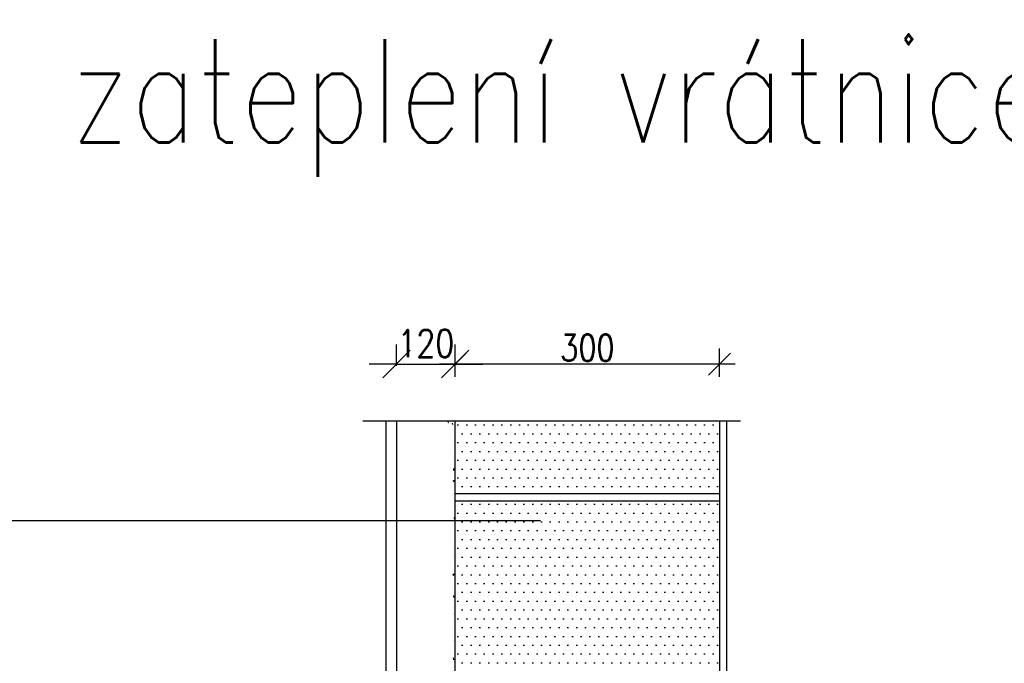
# Model space of a CAD drawing. Header units: millimetres. Extents: x -637441 to -130928, y -380379 to -53767.
# Tile 131 of 256: x -355777 to -352199, y -181787 to -179449. Entities that reach past the tile are written whole.
import ezdxf

# ---------------------------------------------------------------- set-up
doc = ezdxf.new("R2010")
doc.units = ezdxf.units.MM
doc.header["$LTSCALE"] = 10
for name, color, linetype, lineweight in [('CKKOTY', 7, 'Continuous', 25), ('CKTEXTY_MALE', 7, 'Continuous', 25), ('CKTEXTY_STREDNI', 6, 'Continuous', 50)]:
    doc.layers.add(name, color=color, linetype=linetype, lineweight=lineweight)
for name, color, linetype in [('SCHRAFFUR', 7, 'Continuous'), ('UMRISS03', 2, 'Continuous'), ('UMRISS05', 3, 'Continuous')]:
    doc.layers.add(name, color=color, linetype=linetype)
doc.styles.get("Standard").update_dxf_attribs({"font": 'simplex.shx', "width": 0.8})

# ---------------------------------------------------------------- blocks, each defined once
blk = doc.blocks.new('_OBLIQUE')
at = {"color": 0, "linetype": 'ByBlock'}
blk.add_line((-0.5, -0.5), (0.5, 0.5), dxfattribs=at)

msp = doc.modelspace()

# ---------------------------------------------------------------- hatches: boundary and pattern name
at = {"layer": 'SCHRAFFUR'}
h = msp.add_hatch(dxfattribs=at)
h.set_pattern_fill('DOTS', scale=512, style=0)
h.set_pattern_definition([(0, (-353209.053, -182553.433), (16, 32), [0, -32])])
h.paths.add_polyline_path([(-353234.653, -181836.633), (-354194.653, -181836.633), (-354194.653, -181196.633), (-353234.653, -181196.633)])
h.paths.add_polyline_path([(-353234.653, -182502.233), (-354194.653, -182502.233), (-354194.653, -181862.233), (-353234.653, -181862.233)])
edge = h.paths.add_edge_path()
edge.add_line((-353234.653, -180906.441), (-353234.653, -181171.033))
edge.add_line((-353234.653, -181171.033), (-354194.653, -181171.033))
edge.add_line((-354194.653, -181171.033), (-354194.653, -180906.441))

# ---------------------------------------------------------------- linework, layer by layer
at = {"color": 7}
msp.add_line((-354530.745, -180906.441), (-353158.356, -180906.441), dxfattribs=at)
at = {"color": 0, "linetype": 'Continuous'}
for p, q in [((-354220.239, -180912.244), (-354219.58, -180912.346)), ((-354219.579, -180912.346), (-354219.887, -180909.694)), ((-354203.215, -180920.161), (-354204.103, -180915.347)), ((-354197.151, -180977.529), (-354196.102, -180976.279)), ((-354197.151, -180977.529), (-354196.102, -180977.621)), ((-354199.173, -181039.963), (-354199.173, -181039.963)), ((-354199.215, -181087.394), (-354200.063, -181080.1)), ((-354201.996, -181123.96), (-354196.618, -181121.895)), ((-354201.996, -181123.96), (-354198.176, -181126.536)), ((-354198.174, -181126.535), (-354196.617, -181121.894)), ((-354203.376, -181178.671), (-354203.376, -181178.671)), ((-354199.626, -181168.787), (-354199.626, -181168.787)), ((-354198.388, -181218.347), (-354198.388, -181218.347)), ((-354203.819, -181288.046), (-354203.819, -181288.046)), ((-354198.956, -181261.551), (-354196.102, -181258.15)), ((-354198.956, -181261.551), (-354196.102, -181261.801)), ((-354196.258, -181260.627), (-354196.258, -181260.627)), ((-354199.484, -181371.575), (-354199.484, -181371.575)), ((-354200.461, -181399.335), (-354200.461, -181399.335)), ((-354203.744, -181464.259), (-354198.367, -181462.195)), ((-354203.744, -181464.259), (-354199.924, -181466.836)), ((-354199.923, -181466.835), (-354198.366, -181462.194)), ((-354197.573, -181487.113), (-354197.573, -181487.113)), ((-354196.869, -181483.627), (-354196.869, -181483.627)), ((-354203.686, -181510.283), (-354203.686, -181510.283)), ((-354198.737, -181534.759), (-354198.737, -181534.759)), ((-354197.803, -181509.193), (-354197.803, -181509.193)), ((-354196.336, -181536.674), (-354196.336, -181536.674)), ((-354200.761, -181545.574), (-354197.059, -181541.161)), ((-354200.761, -181545.574), (-354196.171, -181545.975)), ((-354199.671, -181560.325), (-354199.671, -181560.325)), ((-354196.17, -181545.974), (-354197.058, -181541.16)), ((-354201.766, -181606.373), (-354201.766, -181606.373)), ((-354201.539, -181611.458), (-354201.539, -181611.458)), ((-354200.605, -181585.892), (-354200.605, -181585.892)), ((-354202.473, -181637.024), (-354202.473, -181637.024)), ((-354203.406, -181662.59), (-354203.406, -181662.59)), ((-354204.34, -181688.157), (-354204.34, -181688.157)), ((-354199.984, -181703.213), (-354199.984, -181703.213)), ((-354199.723, -181774.875), (-354200.571, -181767.582))]:
    msp.add_line(p, q, dxfattribs=at)
at = {"layer": 'CKKOTY'}
for p, q in [((-354194.653, -180746.441), (-354194.653, -180643.643)), ((-353234.653, -180746.441), (-353234.653, -180643.643)), ((-353177.053, -180700.219), (-354252.253, -180700.219))]:
    msp.add_line(p, q, dxfattribs=at)
at = {"layer": 'CKTEXTY_MALE'}
for p, q in [((-354407.807, -180706.441), (-354407.807, -180629.499)), ((-354194.653, -180706.441), (-354194.653, -180629.499)), ((-354407.807, -180700.219), (-354507.807, -180700.219)), ((-354407.807, -180700.219), (-354194.653, -180700.219)), ((-354194.653, -180700.219), (-354094.653, -180700.219)), ((-355970.137, -181268.508), (-353885.158, -181268.508))]:
    msp.add_line(p, q, dxfattribs=at)
at = {"layer": 'UMRISS03', "color": 7, "linetype": 'Continuous'}
for p, q in [((-354447.173, -180910.375), (-354447.173, -183108.27)), ((-354407.807, -180906.441), (-354407.807, -183108.27)), ((-353209.053, -180909.001), (-353209.053, -182223.193))]:
    msp.add_line(p, q, dxfattribs=at)
at = {"layer": 'UMRISS03', "color": 7}
for p, q in [((-354194.653, -181196.633), (-354194.653, -181171.033)), ((-353234.653, -181171.033), (-353234.653, -181196.633))]:
    msp.add_line(p, q, dxfattribs=at)
at = {"layer": 'UMRISS05', "color": 7}
msp.add_lwpolyline([(-353234.653, -180906.441), (-353234.653, -181171.033), (-354194.653, -181171.033), (-354194.653, -180906.441)], dxfattribs=at)
msp.add_lwpolyline([(-353234.653, -181836.633), (-354194.653, -181836.633), (-354194.653, -181196.633), (-353234.653, -181196.633)], close=True, dxfattribs=at)

# ---------------------------------------------------------------- block references
at = {"layer": 'CKKOTY', "xscale": 80, "yscale": 80, "zscale": 80, "rotation": 180}
msp.add_blockref('_OBLIQUE', (-354194.653, -180700.219), dxfattribs=at)
at = {"layer": 'CKKOTY', "xscale": 80, "yscale": 80, "zscale": 80}
msp.add_blockref('_OBLIQUE', (-353234.653, -180700.219), dxfattribs=at)
at = {"layer": 'CKTEXTY_MALE', "xscale": 100, "yscale": 100, "zscale": 100}
msp.add_blockref('_OBLIQUE', (-354407.807, -180700.219), dxfattribs=at)
at = {"layer": 'CKTEXTY_MALE', "xscale": 100, "yscale": 100, "zscale": 100, "rotation": 180}
msp.add_blockref('_OBLIQUE', (-354194.653, -180700.219), dxfattribs=at)

# ---------------------------------------------------------------- texts
at = {"layer": 'CKKOTY', "insert": (-353714.198, -180640.863), "char_height": 96, "attachment_point": 5}
msp.add_mtext('300', dxfattribs=at)
at = {"layer": 'CKTEXTY_MALE', "insert": (-354301.23, -180625.219), "char_height": 100, "attachment_point": 5}
msp.add_mtext('120', dxfattribs=at)
at = {"layer": 'CKTEXTY_STREDNI', "color": 7, "linetype": 'Continuous', "width": 0.8}
msp.add_text('detail zateplení vrátnice:', height=375, dxfattribs=at).set_placement((-356879.881, -179894.99))

doc.saveas('drawing.dxf')
